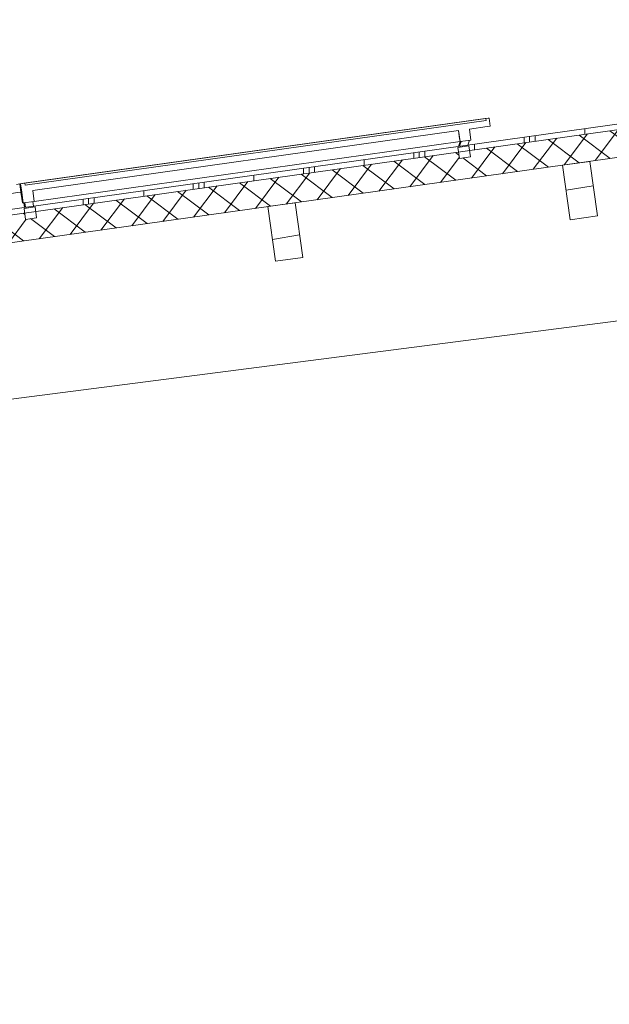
# Model space of a CAD drawing. Header units: metres. Extents: x -69 to 133, y -8 to 26.
# Tile 94 of 108: x 102.1 to 104.24, y 3.73 to 7.3. Entities that reach past the tile are written whole.
import ezdxf

# ---------------------------------------------------------------- set-up
doc = ezdxf.new("R2010")
doc.units = ezdxf.units.M
doc.header["$MEASUREMENT"] = 0
for name, color, linetype in [('20 Träger', 7, 'Continuous'), ('30 Dachaufbau', 7, 'Continuous'), ('30 Dachkonstruktion massiv', 7, 'Continuous'), ('70 PV-Anlage', 7, 'Continuous'), ('94 Genehmigungsplanung Bemaßung', 7, 'Continuous')]:
    doc.layers.add(name, color=color, linetype=linetype)
doc.styles.add('ERSTELLTER_STIL_2', font='arial.ttf')
doc.dimstyles.new('ERSTELLTER_STIL__1', dxfattribs={"dimtxt": 0.25, "dimasz": 0.19, "dimexe": 0.18, "dimexo": 0.1, "dimgap": 0, "dimtad": 1, "dimzin": 0, "dimdsep": 46, "dimtxsty": 'ERSTELLTER_STIL_2', "dimblk": 'ARROWHEAD_6', "dimblk1": 'ARROWHEAD_6', "dimblk2": 'ARROWHEAD_6', "dimcen": 0.09, "dimclrd": 7, "dimclre": 7, "dimclrt": 7, "dimazin": 0, "dimtfac": 1, "dimtdec": 4, "dimtmove": 0, "dimatfit": 3, "dimfxl": 1, "dimtolj": 1, "dimtzin": 0, "dimarcsym": 0})
doc.dimstyles.new('ERSTELLTER_STIL__2', dxfattribs={"dimtxt": 0.25, "dimasz": 0.19, "dimexe": 0.18, "dimexo": 0.1, "dimgap": 0, "dimtad": 1, "dimtih": 1, "dimtoh": 1, "dimzin": 0, "dimdsep": 46, "dimtxsty": 'ERSTELLTER_STIL_2', "dimblk": 'ARROWHEAD_6', "dimblk1": 'ARROWHEAD_6', "dimblk2": 'ARROWHEAD_6', "dimcen": 0.09, "dimclrd": 7, "dimclre": 7, "dimclrt": 7, "dimazin": 0, "dimtfac": 1, "dimtdec": 4, "dimtmove": 0, "dimatfit": 3, "dimfxl": 1, "dimtolj": 1, "dimtzin": 0, "dimarcsym": 0})

# ---------------------------------------------------------------- blocks, each defined once
blk = doc.blocks.new('*X60', base_point=(-33214.851, 0))
at = {"layer": '30 Dachkonstruktion massiv', "color": 98, "linetype": 'Continuous', "lineweight": 13, "true_color": 0x000100}
blk.add_line((104.1805, 6.6999), (104.0818, 6.6833), dxfattribs=at)
blk = doc.blocks.new('*X63', base_point=(-33214.851, 0))
at = {"layer": '30 Dachkonstruktion massiv', "color": 98, "linetype": 'Continuous', "lineweight": 13, "true_color": 0x000100}
blk.add_line((103.115, 6.5211), (103.0163, 6.5047), dxfattribs=at)
blk = doc.blocks.new('*D76', base_point=(-33214.851, 0))
at = {"layer": '94 Genehmigungsplanung Bemaßung', "color": 7, "linetype": 'Continuous', "lineweight": 13}
for p, q in [((98.4284, 9.0585), (98.4284, 9.4335)), ((114.2584, 9.0585), (114.2584, 9.4335)), ((98.5284, 9.346), (98.3284, 9.146)), ((114.1584, 9.146), (114.3584, 9.346)), ((98.2784, 9.246), (98.4284, 9.246)), ((98.4284, 9.246), (114.2584, 9.246)), ((114.2584, 9.246), (114.4084, 9.246))]:
    blk.add_line(p, q, dxfattribs=at)
at = {"layer": '94 Genehmigungsplanung Bemaßung', "color": 7, "lineweight": 13, "insert": (105.9144, 9.296), "char_height": 0.25, "attachment_point": 7, "style": 'ERSTELLTER_STIL_2'}
blk.add_mtext('\\A1;{\\pql;\\fArial|b0|i0|c0|p0;\\W1.000000;15,83}', dxfattribs=at)
blk = doc.blocks.new('ARROWHEAD_6')
at = {"color": 0, "linetype": 'Continuous', "lineweight": 0}
for p, q in [((-0.5, -0.5), (0.5, 0.5)), ((0, 0), (-1, 0))]:
    blk.add_line(p, q, dxfattribs=at)
blk = doc.blocks.new('*D77', base_point=(-33214.851, 0))
at = {"layer": '94 Genehmigungsplanung Bemaßung', "color": 7, "linetype": 'Continuous', "lineweight": 13}
for p, q in [((96.1454, 7.0931), (96.1454, 7.2431)), ((96.2454, 6.9931), (96.0454, 7.1931)), ((96.3329, 7.0931), (95.9579, 7.0931)), ((96.1454, 5.9856), (96.1454, 7.0931)), ((96.0454, 6.0856), (96.2454, 5.8856)), ((96.3329, 5.9856), (95.9579, 5.9856)), ((96.1454, 5.8356), (96.1454, 5.9856))]:
    blk.add_line(p, q, dxfattribs=at)
at = {"layer": '94 Genehmigungsplanung Bemaßung', "color": 7, "lineweight": 13, "insert": (96.0954, 6.2185), "char_height": 0.25, "attachment_point": 7, "rotation": 90, "style": 'ERSTELLTER_STIL_2'}
blk.add_mtext('\\A1;{\\pql;\\fArial|b0|i0|c0|p0;\\W1.000000;1,11}', dxfattribs=at)
blk = doc.blocks.new('*D78', base_point=(-33214.851, 0))
at = {"layer": '94 Genehmigungsplanung Bemaßung', "color": 7, "linetype": 'Continuous', "lineweight": 13}
for p, q in [((98.4284, 8.2585), (98.4284, 8.6335)), ((106.3384, 8.2585), (106.3384, 8.6335)), ((98.5284, 8.546), (98.3284, 8.346)), ((106.4384, 8.546), (106.2384, 8.346)), ((98.2784, 8.446), (98.4284, 8.446)), ((98.4284, 8.446), (106.3384, 8.446))]:
    blk.add_line(p, q, dxfattribs=at)
at = {"layer": '94 Genehmigungsplanung Bemaßung', "color": 7, "lineweight": 13, "insert": (102.0497, 8.496), "char_height": 0.25, "attachment_point": 7, "style": 'ERSTELLTER_STIL_2'}
blk.add_mtext('\\A1;{\\pql;\\fArial|b0|i0|c0|p0;\\W1.000000;7,91}', dxfattribs=at)

msp = doc.modelspace()

# ---------------------------------------------------------------- hatches: boundary and pattern name
at = {"layer": '30 Dachaufbau', "linetype": 'Continuous', "lineweight": 13, "true_color": 0x000100}
h = msp.add_hatch(dxfattribs=at)
h.set_pattern_fill('Metall__Zinkblech_0001', color=98, style=0, pattern_type=2)
h.set_pattern_definition([(90, (-33214.83102, 0), (-0.4, 0), []), (90, (-33214.85102, 0), (-0.4, 0), []), (90, (-33214.87102, 0), (-0.4, 0), []), (90, (-33214.65102, 1), (-0.2, 0), [])])
h.paths.add_polyline_path([(106.3384, 7.2143), (97.8635, 6.0233), (97.8663, 6.0035), (98.7111, 6.1222), (98.7088, 6.1386), (98.7484, 6.1442), (98.7507, 6.1278), (100.285, 6.3434), (100.2827, 6.3598), (100.3223, 6.3654), (100.3247, 6.349), (100.4144, 6.3616), (100.412, 6.378), (100.4517, 6.3836), (100.454, 6.3671), (101.9883, 6.5828), (101.986, 6.5992), (102.0256, 6.6048), (102.0279, 6.5883), (102.1176, 6.6009), (102.1153, 6.6174), (102.1549, 6.623), (102.1572, 6.6065), (103.6916, 6.8221), (103.6893, 6.8386), (103.7289, 6.8442), (103.7312, 6.8277), (106.3384, 7.1941)])
at = {"layer": '30 Dachaufbau', "linetype": 'Continuous', "lineweight": 18}
h = msp.add_hatch(dxfattribs=at)
h.set_pattern_fill('Dämmung__hart_1_0001', color=8, style=0, pattern_type=2)
h.set_pattern_definition([(53, (-33214.85102, 0), (-0.0638908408, 0.04814520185), []), (143, (-33214.85102, 0), (0.04814520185, 0.0638908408), [])])
h.paths.add_polyline_path([(98.7111, 6.1222), (97.8663, 6.0035), (97.8802, 5.9044), (106.3384, 7.0931), (106.3384, 7.1941), (103.7312, 6.8277), (103.7344, 6.8046), (103.6948, 6.799), (103.6916, 6.8221), (102.1572, 6.6065), (102.1605, 6.5833), (102.1209, 6.5778), (102.1176, 6.6009), (102.0279, 6.5883), (102.0312, 6.5652), (101.9916, 6.5596), (101.9883, 6.5828), (100.454, 6.3671), (100.4572, 6.344), (100.4176, 6.3384), (100.4144, 6.3616), (100.3247, 6.349), (100.3279, 6.3258), (100.2883, 6.3202), (100.285, 6.3434), (98.7507, 6.1278), (98.754, 6.1046), (98.7143, 6.099)])

# ---------------------------------------------------------------- linework, layer by layer
at = {"layer": '20 Träger', "color": 7, "linetype": 'Continuous', "lineweight": 18}
msp.add_line((99.0884, 5.5396), (106.3384, 6.4774), dxfattribs=at)
at = {"layer": '30 Dachaufbau', "color": 7, "linetype": 'Continuous', "lineweight": 13}
for p, q in [((106.3384, 7.2143), (97.8635, 6.0233)), ((106.3384, 7.1941), (97.8663, 6.0035)), ((106.3384, 7.0931), (98.5864, 6.0037))]:
    msp.add_line(p, q, dxfattribs=at)
at = {"layer": '30 Dachkonstruktion massiv', "color": 7, "linetype": 'Continuous', "lineweight": 13}
for p, q in [((104.1681, 6.788), (104.0691, 6.7741)), ((104.1681, 6.788), (104.1959, 6.59)), ((104.0691, 6.7741), (104.0969, 6.5761)), ((103.0986, 6.6377), (102.9996, 6.6238)), ((102.9996, 6.6238), (103.0274, 6.4258)), ((103.0986, 6.6377), (103.1264, 6.4397)), ((104.1959, 6.59), (104.0969, 6.5761)), ((103.1264, 6.4397), (103.0274, 6.4258))]:
    msp.add_line(p, q, dxfattribs=at)
at = {"layer": '70 PV-Anlage', "color": 7, "linetype": 'Continuous', "lineweight": 13}
for p, q in [((102.1142, 6.7086), (103.7877, 6.9438)), ((102.1143, 6.7086), (103.7878, 6.9438)), ((102.1144, 6.7086), (103.7879, 6.9438)), ((102.1145, 6.7086), (103.788, 6.9438)), ((102.1146, 6.7086), (103.7881, 6.9438)), ((102.1147, 6.7086), (103.7883, 6.9438)), ((102.1148, 6.7086), (103.7884, 6.9438)), ((102.1149, 6.7086), (103.7885, 6.9438)), ((102.115, 6.7086), (103.7886, 6.9438)), ((102.1151, 6.7086), (103.7887, 6.9438)), ((102.1152, 6.7086), (103.7888, 6.9438)), ((102.1153, 6.7086), (103.7889, 6.9438)), ((102.1155, 6.7086), (103.789, 6.9438)), ((102.1156, 6.7086), (103.7891, 6.9438)), ((102.1157, 6.7086), (103.7892, 6.9438)), ((102.1158, 6.7086), (103.7893, 6.9438)), ((102.1159, 6.7086), (103.7894, 6.9438)), ((102.116, 6.7086), (103.7895, 6.9438)), ((102.1161, 6.7086), (103.7897, 6.9438)), ((102.1162, 6.7086), (103.7898, 6.9438)), ((102.1163, 6.7086), (103.7899, 6.9438)), ((102.1164, 6.7086), (103.79, 6.9438)), ((102.1165, 6.7086), (103.7901, 6.9438)), ((102.1166, 6.7086), (103.7902, 6.9438)), ((102.1167, 6.7086), (103.7903, 6.9438)), ((102.1169, 6.7086), (103.7904, 6.9438)), ((102.117, 6.7086), (103.7905, 6.9438)), ((102.1171, 6.7086), (103.7906, 6.9438)), ((102.1172, 6.7086), (103.7907, 6.9438)), ((102.1173, 6.7086), (103.7908, 6.9438)), ((102.1174, 6.7086), (103.7909, 6.9438)), ((102.1175, 6.7086), (103.7911, 6.9438)), ((102.1176, 6.7086), (103.7912, 6.9438)), ((103.7922, 6.9364), (102.1187, 6.7012)), ((103.7991, 6.9454), (103.7877, 6.9438)), ((103.7877, 6.9438), (103.7878, 6.9438)), ((103.7992, 6.9454), (103.7878, 6.9438)), ((103.7878, 6.9438), (103.7879, 6.9438)), ((103.7993, 6.9454), (103.7879, 6.9438)), ((103.7879, 6.9438), (103.788, 6.9438)), ((103.7994, 6.9454), (103.788, 6.9438)), ((103.788, 6.9438), (103.7881, 6.9438)), ((103.7995, 6.9454), (103.7881, 6.9438)), ((103.7881, 6.9438), (103.7882, 6.9438)), ((103.7996, 6.9454), (103.7883, 6.9438)), ((103.7883, 6.9438), (103.7884, 6.9438)), ((103.7997, 6.9454), (103.7884, 6.9438)), ((103.7884, 6.9438), (103.7885, 6.9438)), ((103.7999, 6.9454), (103.7885, 6.9438)), ((103.7885, 6.9438), (103.7886, 6.9438)), ((103.8, 6.9454), (103.7886, 6.9438)), ((103.7886, 6.9438), (103.7887, 6.9438)), ((103.8001, 6.9454), (103.7887, 6.9438)), ((103.7887, 6.9438), (103.7888, 6.9438)), ((103.8002, 6.9454), (103.7888, 6.9438)), ((103.7888, 6.9438), (103.7889, 6.9438)), ((103.8003, 6.9454), (103.7889, 6.9438)), ((103.7889, 6.9438), (103.789, 6.9438)), ((103.8004, 6.9454), (103.789, 6.9438)), ((103.789, 6.9438), (103.7891, 6.9438)), ((103.8005, 6.9454), (103.7891, 6.9438)), ((103.7891, 6.9438), (103.7892, 6.9438)), ((103.8006, 6.9454), (103.7892, 6.9438)), ((103.7892, 6.9438), (103.7893, 6.9438)), ((103.8007, 6.9454), (103.7893, 6.9438)), ((103.7893, 6.9438), (103.7894, 6.9438)), ((103.8008, 6.9454), (103.7894, 6.9438)), ((103.7894, 6.9438), (103.7895, 6.9438)), ((103.8009, 6.9454), (103.7895, 6.9438)), ((103.7895, 6.9438), (103.7897, 6.9438)), ((103.801, 6.9454), (103.7897, 6.9438)), ((103.7897, 6.9438), (103.7898, 6.9438)), ((103.8011, 6.9454), (103.7898, 6.9438)), ((103.7898, 6.9438), (103.7899, 6.9438)), ((103.8013, 6.9454), (103.7899, 6.9438)), ((103.7899, 6.9438), (103.79, 6.9438)), ((103.8014, 6.9454), (103.79, 6.9438)), ((103.79, 6.9438), (103.7901, 6.9438)), ((103.8015, 6.9454), (103.7901, 6.9438)), ((103.7901, 6.9438), (103.7902, 6.9438)), ((103.8016, 6.9454), (103.7902, 6.9438)), ((103.7902, 6.9438), (103.7903, 6.9438)), ((103.8017, 6.9454), (103.7903, 6.9438)), ((103.7903, 6.9438), (103.7904, 6.9438)), ((103.8018, 6.9454), (103.7904, 6.9438)), ((103.7904, 6.9438), (103.7905, 6.9438)), ((103.8019, 6.9454), (103.7905, 6.9438)), ((103.7905, 6.9438), (103.7906, 6.9438)), ((103.802, 6.9454), (103.7906, 6.9438)), ((103.7906, 6.9438), (103.7907, 6.9438)), ((103.8021, 6.9454), (103.7907, 6.9438)), ((103.7907, 6.9438), (103.7908, 6.9438)), ((103.8022, 6.9454), (103.7908, 6.9438)), ((103.7908, 6.9438), (103.7909, 6.9438)), ((103.8023, 6.9454), (103.7909, 6.9438)), ((103.7909, 6.9438), (103.7911, 6.9438)), ((103.8024, 6.9454), (103.7911, 6.9438)), ((103.7911, 6.9438), (103.7912, 6.9438)), ((103.8026, 6.9454), (103.7912, 6.9438)), ((103.7922, 6.9364), (103.7912, 6.9438)), ((103.7912, 6.9438), (103.7922, 6.9364)), ((103.7992, 6.9454), (103.7991, 6.9454)), ((103.7993, 6.9454), (103.7992, 6.9454)), ((103.7994, 6.9454), (103.7993, 6.9454)), ((103.7995, 6.9454), (103.7994, 6.9454)), ((103.7996, 6.9454), (103.7995, 6.9454)), ((103.7997, 6.9454), (103.7996, 6.9454)), ((103.7999, 6.9454), (103.7997, 6.9454)), ((103.8, 6.9454), (103.7999, 6.9454)), ((103.8001, 6.9454), (103.8, 6.9454)), ((103.8002, 6.9454), (103.8001, 6.9454)), ((103.8003, 6.9454), (103.8002, 6.9454)), ((103.8004, 6.9454), (103.8003, 6.9454)), ((103.8005, 6.9454), (103.8004, 6.9454)), ((103.8006, 6.9454), (103.8005, 6.9454)), ((103.8007, 6.9454), (103.8006, 6.9454)), ((103.8008, 6.9454), (103.8007, 6.9454)), ((103.8009, 6.9454), (103.8008, 6.9454)), ((103.801, 6.9454), (103.8009, 6.9454)), ((103.8011, 6.9454), (103.801, 6.9454)), ((103.8013, 6.9454), (103.8011, 6.9454)), ((103.8014, 6.9454), (103.8013, 6.9454)), ((103.8015, 6.9454), (103.8014, 6.9454)), ((103.8016, 6.9454), (103.8015, 6.9454)), ((103.8017, 6.9454), (103.8016, 6.9454)), ((103.8018, 6.9454), (103.8017, 6.9454)), ((103.8019, 6.9454), (103.8018, 6.9454)), ((103.802, 6.9454), (103.8019, 6.9454)), ((103.8021, 6.9454), (103.802, 6.9454)), ((103.8022, 6.9454), (103.8021, 6.9454)), ((103.8023, 6.9454), (103.8022, 6.9454)), ((103.8024, 6.9454), (103.8023, 6.9454)), ((103.8026, 6.9454), (103.8024, 6.9454)), ((103.8026, 6.9454), (103.8067, 6.9157)), ((103.6914, 6.8995), (102.1466, 6.6824)), ((103.6956, 6.8693), (103.6914, 6.8995)), ((103.6914, 6.8995), (103.6969, 6.8599)), ((103.731, 6.9051), (103.7366, 6.8654)), ((102.1521, 6.6428), (103.6969, 6.8599)), ((103.698, 6.86), (103.6916, 6.8424)), ((103.6981, 6.86), (103.6917, 6.8424)), ((103.6982, 6.8601), (103.6919, 6.8424)), ((103.6984, 6.8601), (103.692, 6.8424)), ((103.6985, 6.8601), (103.6921, 6.8424)), ((103.6986, 6.8601), (103.6922, 6.8424)), ((103.6987, 6.8601), (103.6923, 6.8424)), ((103.6988, 6.8601), (103.6924, 6.8425)), ((103.6989, 6.8602), (103.6925, 6.8425)), ((103.699, 6.8602), (103.6926, 6.8425)), ((103.6992, 6.8602), (103.6928, 6.8425)), ((103.6993, 6.8602), (103.6929, 6.8425)), ((103.6994, 6.8602), (103.693, 6.8425)), ((103.6995, 6.8602), (103.6931, 6.8426)), ((103.6996, 6.8602), (103.6932, 6.8426)), ((103.6997, 6.8603), (103.6933, 6.8426)), ((103.6998, 6.8603), (103.6934, 6.8426)), ((103.6999, 6.8603), (103.6936, 6.8426)), ((103.7001, 6.8603), (103.6937, 6.8426)), ((103.7002, 6.8603), (103.6938, 6.8427)), ((103.7003, 6.8603), (103.6939, 6.8427)), ((103.7004, 6.8604), (103.694, 6.8427)), ((103.7005, 6.8604), (103.6941, 6.8427)), ((103.7006, 6.8604), (103.6942, 6.8427)), ((103.7007, 6.8604), (103.6944, 6.8427)), ((103.7009, 6.8604), (103.6945, 6.8428)), ((103.701, 6.8604), (103.6946, 6.8428)), ((103.7011, 6.8605), (103.6947, 6.8428)), ((103.7012, 6.8605), (103.6948, 6.8428)), ((103.7013, 6.8605), (103.6949, 6.8428)), ((103.7014, 6.8605), (103.695, 6.8428)), ((103.7015, 6.8605), (103.6952, 6.8428)), ((103.7017, 6.8605), (103.6953, 6.8429)), ((103.6969, 6.8599), (103.6956, 6.8693)), ((103.7366, 6.8654), (103.6969, 6.8599)), ((103.7254, 6.8471), (103.7318, 6.8648)), ((103.7289, 6.8442), (103.6893, 6.8386)), ((103.6893, 6.8386), (103.6948, 6.799)), ((103.6916, 6.8424), (103.6916, 6.8424)), ((103.6917, 6.8424), (103.6917, 6.8424)), ((103.6917, 6.8424), (103.6917, 6.8424)), ((103.6917, 6.8424), (103.6917, 6.8424)), ((103.6918, 6.8424), (103.6918, 6.8424)), ((103.6918, 6.8424), (103.6918, 6.8424)), ((103.6918, 6.8424), (103.6918, 6.8424)), ((103.692, 6.8424), (103.692, 6.8424)), ((103.692, 6.8424), (103.692, 6.8424)), ((103.692, 6.8424), (103.692, 6.8424)), ((103.6921, 6.8424), (103.6921, 6.8424)), ((103.6921, 6.8424), (103.6921, 6.8424)), ((103.6921, 6.8424), (103.6921, 6.8424)), ((103.6922, 6.8424), (103.6922, 6.8424)), ((103.6922, 6.8424), (103.6922, 6.8424)), ((103.6922, 6.8424), (103.6922, 6.8424)), ((103.6923, 6.8424), (103.6923, 6.8424)), ((103.6923, 6.8424), (103.6923, 6.8424)), ((103.6923, 6.8424), (103.6923, 6.8424)), ((103.6924, 6.8425), (103.6924, 6.8425)), ((103.6924, 6.8425), (103.6924, 6.8425)), ((103.6924, 6.8425), (103.6924, 6.8425)), ((103.6925, 6.8425), (103.6925, 6.8425)), ((103.6925, 6.8425), (103.6925, 6.8425)), ((103.6925, 6.8425), (103.6925, 6.8425)), ((103.6926, 6.8425), (103.6926, 6.8425)), ((103.6926, 6.8425), (103.6926, 6.8425)), ((103.6926, 6.8425), (103.6926, 6.8425)), ((103.6928, 6.8425), (103.6928, 6.8425)), ((103.6928, 6.8425), (103.6928, 6.8425)), ((103.6928, 6.8425), (103.6928, 6.8425)), ((103.6929, 6.8425), (103.6929, 6.8425)), ((103.6929, 6.8425), (103.6929, 6.8425)), ((103.6929, 6.8425), (103.6929, 6.8425)), ((103.693, 6.8425), (103.693, 6.8425)), ((103.693, 6.8425), (103.693, 6.8425)), ((103.693, 6.8425), (103.693, 6.8425)), ((103.6931, 6.8426), (103.6931, 6.8426)), ((103.6931, 6.8426), (103.6931, 6.8426)), ((103.6931, 6.8426), (103.6931, 6.8426)), ((103.6932, 6.8426), (103.6932, 6.8426)), ((103.6932, 6.8426), (103.6932, 6.8426)), ((103.6932, 6.8426), (103.6932, 6.8426)), ((103.6933, 6.8426), (103.6933, 6.8426)), ((103.6933, 6.8426), (103.6933, 6.8426)), ((103.6933, 6.8426), (103.6933, 6.8426)), ((103.6934, 6.8426), (103.6934, 6.8426)), ((103.6934, 6.8426), (103.6934, 6.8426)), ((103.6934, 6.8426), (103.6934, 6.8426)), ((103.6935, 6.8426), (103.6935, 6.8426)), ((103.6936, 6.8426), (103.6936, 6.8426)), ((103.6936, 6.8426), (103.6936, 6.8426)), ((103.6937, 6.8426), (103.6937, 6.8426)), ((103.6937, 6.8426), (103.6937, 6.8426)), ((103.6937, 6.8426), (103.6937, 6.8426)), ((103.6938, 6.8427), (103.6938, 6.8427)), ((103.6938, 6.8427), (103.6938, 6.8427)), ((103.6938, 6.8427), (103.6938, 6.8427)), ((103.6939, 6.8427), (103.6939, 6.8427)), ((103.6939, 6.8427), (103.6939, 6.8427)), ((103.6939, 6.8427), (103.6939, 6.8427)), ((103.694, 6.8427), (103.694, 6.8427)), ((103.694, 6.8427), (103.694, 6.8427)), ((103.694, 6.8427), (103.694, 6.8427)), ((103.6941, 6.8427), (103.6941, 6.8427)), ((103.6941, 6.8427), (103.6941, 6.8427)), ((103.6941, 6.8427), (103.6941, 6.8427)), ((103.6942, 6.8427), (103.6942, 6.8427)), ((103.6942, 6.8427), (103.6942, 6.8427)), ((103.6942, 6.8427), (103.6942, 6.8427)), ((103.6943, 6.8427), (103.6943, 6.8427)), ((103.6943, 6.8427), (103.6943, 6.8427)), ((103.6944, 6.8427), (103.6944, 6.8427)), ((103.6945, 6.8428), (103.6945, 6.8428)), ((103.6945, 6.8428), (103.6945, 6.8428)), ((103.6945, 6.8428), (103.6945, 6.8428)), ((103.6946, 6.8428), (103.6946, 6.8428)), ((103.6946, 6.8428), (103.6946, 6.8428)), ((103.6946, 6.8428), (103.6946, 6.8428)), ((103.6947, 6.8428), (103.6947, 6.8428)), ((103.6947, 6.8428), (103.6947, 6.8428)), ((103.6947, 6.8428), (103.6947, 6.8428)), ((103.6948, 6.8428), (103.6948, 6.8428)), ((103.6948, 6.8428), (103.6948, 6.8428)), ((103.6948, 6.8428), (103.6948, 6.8428)), ((103.6949, 6.8428), (103.6949, 6.8428)), ((103.6949, 6.8428), (103.6949, 6.8428)), ((103.6949, 6.8428), (103.6949, 6.8428)), ((103.695, 6.8428), (103.695, 6.8428)), ((103.695, 6.8428), (103.695, 6.8428)), ((103.695, 6.8428), (103.695, 6.8428)), ((103.6951, 6.8428), (103.6951, 6.8428)), ((103.6951, 6.8428), (103.6951, 6.8428)), ((103.6951, 6.8428), (103.6951, 6.8428)), ((103.6953, 6.8429), (103.6953, 6.8429)), ((103.6953, 6.8429), (103.6953, 6.8429)), ((103.6953, 6.8429), (103.6953, 6.8429)), ((103.7289, 6.8442), (103.7344, 6.8046)), ((103.7344, 6.8046), (103.6948, 6.799)), ((102.0993, 6.706), (102.0879, 6.7044)), ((102.1142, 6.7086), (102.0993, 6.7065)), ((102.0993, 6.7065), (102.0994, 6.7065)), ((102.1035, 6.6768), (102.0993, 6.7065)), ((102.0993, 6.706), (102.1035, 6.6763)), ((102.1143, 6.7086), (102.0994, 6.7065)), ((102.0994, 6.7065), (102.0995, 6.7065)), ((102.1036, 6.6768), (102.0994, 6.7065)), ((102.1144, 6.7086), (102.0995, 6.7065)), ((102.0995, 6.7065), (102.0996, 6.7065)), ((102.1037, 6.6768), (102.0995, 6.7065)), ((102.1145, 6.7086), (102.0996, 6.7065)), ((102.0996, 6.7065), (102.0997, 6.7065)), ((102.1038, 6.6768), (102.0996, 6.7065)), ((102.1146, 6.7086), (102.0997, 6.7065)), ((102.0997, 6.7065), (102.0998, 6.7065)), ((102.1039, 6.6768), (102.0997, 6.7065)), ((102.1147, 6.7086), (102.0998, 6.7065)), ((102.0998, 6.7065), (102.0999, 6.7065)), ((102.104, 6.6768), (102.0998, 6.7065)), ((102.1148, 6.7086), (102.0999, 6.7065)), ((102.0999, 6.7065), (102.1001, 6.7065)), ((102.1041, 6.6768), (102.0999, 6.7065)), ((102.1149, 6.7086), (102.1001, 6.7065)), ((102.1001, 6.7065), (102.1002, 6.7065)), ((102.1042, 6.6768), (102.1001, 6.7065)), ((102.115, 6.7086), (102.1002, 6.7065)), ((102.1002, 6.7065), (102.1003, 6.7065)), ((102.1043, 6.6768), (102.1002, 6.7065)), ((102.1151, 6.7086), (102.1003, 6.7065)), ((102.1003, 6.7065), (102.1004, 6.7065)), ((102.1044, 6.6768), (102.1003, 6.7065)), ((102.1152, 6.7086), (102.1004, 6.7065)), ((102.1004, 6.7065), (102.1005, 6.7065)), ((102.1046, 6.6768), (102.1004, 6.7065)), ((102.1153, 6.7086), (102.1005, 6.7065)), ((102.1005, 6.7065), (102.1006, 6.7065)), ((102.1047, 6.6768), (102.1005, 6.7065)), ((102.1155, 6.7086), (102.1006, 6.7065)), ((102.1006, 6.7065), (102.1007, 6.7065)), ((102.1048, 6.6768), (102.1006, 6.7065)), ((102.1156, 6.7086), (102.1007, 6.7065)), ((102.1007, 6.7065), (102.1008, 6.7065)), ((102.1049, 6.6768), (102.1007, 6.7065)), ((102.1157, 6.7086), (102.1008, 6.7065)), ((102.1008, 6.7065), (102.1009, 6.7065)), ((102.105, 6.6768), (102.1008, 6.7065)), ((102.1158, 6.7086), (102.1009, 6.7065)), ((102.1009, 6.7065), (102.101, 6.7065)), ((102.1051, 6.6768), (102.1009, 6.7065)), ((102.1159, 6.7086), (102.101, 6.7065)), ((102.101, 6.7065), (102.1011, 6.7065)), ((102.1052, 6.6768), (102.101, 6.7065)), ((102.116, 6.7086), (102.1011, 6.7065)), ((102.1011, 6.7065), (102.1012, 6.7065)), ((102.1053, 6.6768), (102.1011, 6.7065)), ((102.1161, 6.7086), (102.1012, 6.7065)), ((102.1012, 6.7065), (102.1014, 6.7065)), ((102.1054, 6.6768), (102.1012, 6.7065)), ((102.1162, 6.7086), (102.1014, 6.7065)), ((102.1014, 6.7065), (102.1015, 6.7065)), ((102.1055, 6.6768), (102.1014, 6.7065)), ((102.1163, 6.7086), (102.1015, 6.7065)), ((102.1015, 6.7065), (102.1016, 6.7065)), ((102.1056, 6.6768), (102.1015, 6.7065)), ((102.1164, 6.7086), (102.1016, 6.7065)), ((102.1016, 6.7065), (102.1017, 6.7065)), ((102.1057, 6.6768), (102.1016, 6.7065)), ((102.1165, 6.7086), (102.1017, 6.7065)), ((102.1017, 6.7065), (102.1018, 6.7065)), ((102.1059, 6.6768), (102.1017, 6.7065)), ((102.1166, 6.7086), (102.1018, 6.7065)), ((102.1018, 6.7065), (102.1019, 6.7065)), ((102.106, 6.6768), (102.1018, 6.7065)), ((102.1167, 6.7086), (102.1019, 6.7065)), ((102.1019, 6.7065), (102.102, 6.7065)), ((102.1061, 6.6768), (102.1019, 6.7065)), ((102.1169, 6.7086), (102.102, 6.7065)), ((102.102, 6.7065), (102.1021, 6.7065)), ((102.1062, 6.6768), (102.102, 6.7065)), ((102.117, 6.7086), (102.1021, 6.7065)), ((102.1021, 6.7065), (102.1022, 6.7065)), ((102.1063, 6.6768), (102.1021, 6.7065)), ((102.1171, 6.7086), (102.1022, 6.7065)), ((102.1022, 6.7065), (102.1023, 6.7065)), ((102.1064, 6.6768), (102.1022, 6.7065)), ((102.1172, 6.7086), (102.1023, 6.7065)), ((102.1023, 6.7065), (102.1024, 6.7065)), ((102.1065, 6.6768), (102.1023, 6.7065)), ((102.1173, 6.7086), (102.1024, 6.7065)), ((102.1024, 6.7065), (102.1025, 6.7065)), ((102.1066, 6.6768), (102.1024, 6.7065)), ((102.1174, 6.7086), (102.1025, 6.7065)), ((102.1025, 6.7065), (102.1026, 6.7065)), ((102.1067, 6.6768), (102.1025, 6.7065)), ((102.1175, 6.7086), (102.1026, 6.7065)), ((102.1026, 6.7065), (102.1028, 6.7065)), ((102.1068, 6.6768), (102.1026, 6.7065)), ((102.1176, 6.7086), (102.1028, 6.7065)), ((102.1028, 6.7065), (102.1028, 6.7065)), ((102.1069, 6.6768), (102.1028, 6.7065)), ((102.1143, 6.7086), (102.1142, 6.7086)), ((102.1144, 6.7086), (102.1143, 6.7086)), ((102.1145, 6.7086), (102.1144, 6.7086)), ((102.1146, 6.7086), (102.1145, 6.7086)), ((102.1147, 6.7086), (102.1146, 6.7086)), ((102.1148, 6.7086), (102.1147, 6.7086)), ((102.1149, 6.7086), (102.1148, 6.7086)), ((102.115, 6.7086), (102.1149, 6.7086)), ((102.1151, 6.7086), (102.115, 6.7086)), ((102.1152, 6.7086), (102.1151, 6.7086)), ((102.1153, 6.7086), (102.1152, 6.7086)), ((102.1154, 6.7086), (102.1153, 6.7086)), ((102.1156, 6.7086), (102.1155, 6.7086)), ((102.1157, 6.7086), (102.1156, 6.7086)), ((102.1158, 6.7086), (102.1157, 6.7086)), ((102.1159, 6.7086), (102.1158, 6.7086)), ((102.116, 6.7086), (102.1159, 6.7086)), ((102.1161, 6.7086), (102.116, 6.7086)), ((102.1162, 6.7086), (102.1161, 6.7086)), ((102.1163, 6.7086), (102.1162, 6.7086)), ((102.1164, 6.7086), (102.1163, 6.7086)), ((102.1165, 6.7086), (102.1164, 6.7086)), ((102.1166, 6.7086), (102.1165, 6.7086)), ((102.1167, 6.7086), (102.1166, 6.7086)), ((102.1169, 6.7086), (102.1167, 6.7086)), ((102.117, 6.7086), (102.1169, 6.7086)), ((102.1171, 6.7086), (102.117, 6.7086)), ((102.1172, 6.7086), (102.1171, 6.7086)), ((102.1173, 6.7086), (102.1172, 6.7086)), ((102.1174, 6.7086), (102.1173, 6.7086)), ((102.1175, 6.7086), (102.1174, 6.7086)), ((102.1176, 6.7086), (102.1175, 6.7086)), ((102.1176, 6.7086), (102.1187, 6.7012)), ((102.1466, 6.6824), (102.1521, 6.6428)), ((102.1035, 6.6768), (102.1036, 6.6768)), ((102.109, 6.6372), (102.1035, 6.6768)), ((102.1036, 6.6768), (102.1037, 6.6768)), ((102.1092, 6.6372), (102.1036, 6.6768)), ((102.1037, 6.6768), (102.1038, 6.6768)), ((102.1093, 6.6372), (102.1037, 6.6768)), ((102.1038, 6.6768), (102.1039, 6.6768)), ((102.1094, 6.6372), (102.1038, 6.6768)), ((102.1039, 6.6768), (102.104, 6.6768)), ((102.1095, 6.6372), (102.1039, 6.6768)), ((102.104, 6.6768), (102.1041, 6.6768)), ((102.1096, 6.6372), (102.104, 6.6768)), ((102.1041, 6.6768), (102.1042, 6.6768)), ((102.1097, 6.6372), (102.1041, 6.6768)), ((102.1042, 6.6768), (102.1043, 6.6768)), ((102.1098, 6.6372), (102.1042, 6.6768)), ((102.1043, 6.6768), (102.1044, 6.6768)), ((102.1099, 6.6372), (102.1043, 6.6768)), ((102.1044, 6.6768), (102.1046, 6.6768)), ((102.11, 6.6372), (102.1044, 6.6768)), ((102.1046, 6.6768), (102.1047, 6.6768)), ((102.1101, 6.6372), (102.1046, 6.6768)), ((102.1047, 6.6768), (102.1048, 6.6768)), ((102.1102, 6.6372), (102.1047, 6.6768)), ((102.1048, 6.6768), (102.1049, 6.6768)), ((102.1103, 6.6372), (102.1048, 6.6768)), ((102.1049, 6.6768), (102.105, 6.6768)), ((102.1104, 6.6372), (102.1049, 6.6768)), ((102.105, 6.6768), (102.1051, 6.6768)), ((102.1106, 6.6372), (102.105, 6.6768)), ((102.1051, 6.6768), (102.1052, 6.6768)), ((102.1107, 6.6372), (102.1051, 6.6768)), ((102.1052, 6.6768), (102.1053, 6.6768)), ((102.1108, 6.6372), (102.1052, 6.6768)), ((102.1053, 6.6768), (102.1054, 6.6768)), ((102.1109, 6.6372), (102.1053, 6.6768)), ((102.1054, 6.6768), (102.1055, 6.6768)), ((102.111, 6.6372), (102.1054, 6.6768)), ((102.1055, 6.6768), (102.1056, 6.6768)), ((102.1111, 6.6372), (102.1055, 6.6768)), ((102.1056, 6.6768), (102.1057, 6.6768)), ((102.1112, 6.6372), (102.1056, 6.6768)), ((102.1057, 6.6768), (102.1059, 6.6768)), ((102.1113, 6.6372), (102.1057, 6.6768)), ((102.1059, 6.6768), (102.106, 6.6768)), ((102.1114, 6.6372), (102.1059, 6.6768)), ((102.106, 6.6768), (102.1061, 6.6768)), ((102.1115, 6.6372), (102.106, 6.6768)), ((102.1061, 6.6768), (102.1062, 6.6768)), ((102.1116, 6.6372), (102.1061, 6.6768)), ((102.1062, 6.6768), (102.1063, 6.6768)), ((102.1117, 6.6372), (102.1062, 6.6768)), ((102.1063, 6.6768), (102.1064, 6.6768)), ((102.1119, 6.6372), (102.1063, 6.6768)), ((102.1064, 6.6768), (102.1065, 6.6768)), ((102.112, 6.6372), (102.1064, 6.6768)), ((102.1065, 6.6768), (102.1066, 6.6768)), ((102.1121, 6.6372), (102.1065, 6.6768)), ((102.1066, 6.6768), (102.1067, 6.6768)), ((102.1122, 6.6372), (102.1066, 6.6768)), ((102.1067, 6.6768), (102.1068, 6.6768)), ((102.1123, 6.6372), (102.1067, 6.6768)), ((102.1068, 6.6768), (102.1069, 6.6768)), ((102.1124, 6.6372), (102.1068, 6.6768)), ((102.1125, 6.6372), (102.1069, 6.6768)), ((102.1069, 6.6768), (102.1069, 6.6768)), ((102.109, 6.6372), (102.1092, 6.6372)), ((102.1092, 6.6372), (102.1093, 6.6372)), ((102.1093, 6.6372), (102.1094, 6.6372)), ((102.1094, 6.6372), (102.1095, 6.6372)), ((102.1095, 6.6372), (102.1096, 6.6372)), ((102.1096, 6.6372), (102.1097, 6.6372)), ((102.1097, 6.6372), (102.1098, 6.6372)), ((102.1098, 6.6372), (102.1099, 6.6372)), ((102.1099, 6.6372), (102.11, 6.6372)), ((102.11, 6.6372), (102.1101, 6.6372)), ((102.1101, 6.6372), (102.1102, 6.6372)), ((102.1102, 6.6372), (102.1103, 6.6372)), ((102.1103, 6.6372), (102.1104, 6.6372)), ((102.1104, 6.6372), (102.1106, 6.6372)), ((102.1106, 6.6372), (102.1107, 6.6372)), ((102.1107, 6.6372), (102.1108, 6.6372)), ((102.1108, 6.6372), (102.1109, 6.6372)), ((102.1109, 6.6372), (102.111, 6.6372)), ((102.111, 6.6372), (102.1111, 6.6372)), ((102.1111, 6.6372), (102.1112, 6.6372)), ((102.1112, 6.6372), (102.1113, 6.6372)), ((102.1113, 6.6372), (102.1114, 6.6372)), ((102.1114, 6.6372), (102.1115, 6.6372)), ((102.1115, 6.6372), (102.1116, 6.6372)), ((102.1116, 6.6372), (102.1117, 6.6372)), ((102.1117, 6.6372), (102.1119, 6.6372)), ((102.1119, 6.6372), (102.112, 6.6372)), ((102.112, 6.6372), (102.1121, 6.6372)), ((102.1121, 6.6372), (102.1122, 6.6372)), ((102.1122, 6.6372), (102.1123, 6.6372)), ((102.1123, 6.6372), (102.1124, 6.6372)), ((102.1124, 6.6372), (102.1125, 6.6372)), ((102.1521, 6.6428), (102.1125, 6.6372)), ((102.1141, 6.6374), (102.1164, 6.621)), ((102.1142, 6.6374), (102.1165, 6.621)), ((102.1143, 6.6374), (102.1166, 6.621)), ((102.1144, 6.6375), (102.1167, 6.621)), ((102.1145, 6.6375), (102.1168, 6.621)), ((102.1146, 6.6375), (102.1169, 6.621)), ((102.1147, 6.6375), (102.117, 6.6211)), ((102.1148, 6.6375), (102.1171, 6.6211)), ((102.1149, 6.6375), (102.1172, 6.6211)), ((102.115, 6.6376), (102.1173, 6.6211)), ((102.1151, 6.6376), (102.1174, 6.6211)), ((102.1152, 6.6376), (102.1175, 6.6211)), ((102.1153, 6.6376), (102.1176, 6.6211)), ((102.1549, 6.623), (102.1153, 6.6174)), ((102.1153, 6.6174), (102.1209, 6.5778)), ((102.1154, 6.6376), (102.1178, 6.6212)), ((102.1155, 6.6376), (102.1179, 6.6212)), ((102.1157, 6.6376), (102.118, 6.6212)), ((102.1158, 6.6377), (102.1181, 6.6212)), ((102.1159, 6.6377), (102.1182, 6.6212)), ((102.116, 6.6377), (102.1183, 6.6212)), ((102.1161, 6.6377), (102.1184, 6.6212)), ((102.1162, 6.6377), (102.1185, 6.6213)), ((102.1163, 6.6377), (102.1186, 6.6213)), ((102.1164, 6.6377), (102.1187, 6.6213)), ((102.1164, 6.621), (102.1164, 6.621)), ((102.1165, 6.6378), (102.1188, 6.6213)), ((102.1165, 6.621), (102.1165, 6.621)), ((102.1165, 6.621), (102.1165, 6.621)), ((102.1165, 6.621), (102.1165, 6.621)), ((102.1166, 6.6378), (102.1189, 6.6213)), ((102.1166, 6.621), (102.1166, 6.621)), ((102.1166, 6.621), (102.1166, 6.621)), ((102.1166, 6.621), (102.1166, 6.621)), ((102.1167, 6.6378), (102.119, 6.6213)), ((102.1167, 6.621), (102.1167, 6.621)), ((102.1167, 6.621), (102.1167, 6.621)), ((102.1167, 6.621), (102.1167, 6.621)), ((102.1168, 6.6378), (102.1191, 6.6214)), ((102.1168, 6.621), (102.1168, 6.621)), ((102.1168, 6.621), (102.1168, 6.621)), ((102.1168, 6.621), (102.1168, 6.621)), ((102.1169, 6.6378), (102.1192, 6.6214)), ((102.1169, 6.621), (102.1169, 6.621)), ((102.1169, 6.621), (102.1169, 6.621)), ((102.1169, 6.621), (102.1169, 6.621)), ((102.117, 6.6378), (102.1193, 6.6214)), ((102.117, 6.6211), (102.117, 6.6211)), ((102.117, 6.6211), (102.117, 6.6211)), ((102.117, 6.6211), (102.117, 6.6211)), ((102.1171, 6.6378), (102.1194, 6.6214)), ((102.1171, 6.6211), (102.1171, 6.6211)), ((102.1171, 6.6211), (102.1171, 6.6211)), ((102.1171, 6.6211), (102.1171, 6.6211)), ((102.1172, 6.6379), (102.1196, 6.6214)), ((102.1172, 6.6211), (102.1172, 6.6211)), ((102.1172, 6.6211), (102.1172, 6.6211)), ((102.1172, 6.6211), (102.1172, 6.6211)), ((102.1173, 6.6379), (102.1197, 6.6214)), ((102.1173, 6.6211), (102.1173, 6.6211)), ((102.1173, 6.6211), (102.1173, 6.6211)), ((102.1173, 6.6211), (102.1173, 6.6211)), ((102.1174, 6.6211), (102.1174, 6.6211)), ((102.1174, 6.6211), (102.1174, 6.6211)), ((102.1174, 6.6211), (102.1174, 6.6211)), ((102.1175, 6.6379), (102.1198, 6.6214)), ((102.1175, 6.6211), (102.1175, 6.6211)), ((102.1175, 6.6211), (102.1175, 6.6211)), ((102.1175, 6.6211), (102.1175, 6.6211)), ((102.1176, 6.6211), (102.1176, 6.6211)), ((102.1176, 6.6211), (102.1176, 6.6211)), ((102.1176, 6.6211), (102.1176, 6.6211)), ((102.1177, 6.6212), (102.1177, 6.6212)), ((102.1177, 6.6212), (102.1177, 6.6212)), ((102.1178, 6.6212), (102.1178, 6.6212)), ((102.1179, 6.6212), (102.1179, 6.6212)), ((102.1179, 6.6212), (102.1179, 6.6212)), ((102.1179, 6.6212), (102.1179, 6.6212)), ((102.118, 6.6212), (102.118, 6.6212)), ((102.118, 6.6212), (102.118, 6.6212)), ((102.118, 6.6212), (102.118, 6.6212)), ((102.1181, 6.6212), (102.1181, 6.6212)), ((102.1181, 6.6212), (102.1181, 6.6212)), ((102.1181, 6.6212), (102.1181, 6.6212)), ((102.1182, 6.6212), (102.1182, 6.6212)), ((102.1182, 6.6212), (102.1182, 6.6212)), ((102.1182, 6.6212), (102.1182, 6.6212)), ((102.1183, 6.6212), (102.1183, 6.6212)), ((102.1183, 6.6212), (102.1183, 6.6212)), ((102.1183, 6.6212), (102.1183, 6.6212)), ((102.1184, 6.6212), (102.1184, 6.6212)), ((102.1184, 6.6212), (102.1184, 6.6212)), ((102.1184, 6.6212), (102.1184, 6.6212)), ((102.1185, 6.6213), (102.1185, 6.6213)), ((102.1185, 6.6213), (102.1185, 6.6213)), ((102.1185, 6.6213), (102.1185, 6.6213)), ((102.1186, 6.6213), (102.1186, 6.6213)), ((102.1186, 6.6213), (102.1186, 6.6213)), ((102.1186, 6.6213), (102.1186, 6.6213)), ((102.1187, 6.6213), (102.1187, 6.6213)), ((102.1187, 6.6213), (102.1187, 6.6213)), ((102.1187, 6.6213), (102.1187, 6.6213)), ((102.1188, 6.6213), (102.1188, 6.6213)), ((102.1188, 6.6213), (102.1188, 6.6213)), ((102.1188, 6.6213), (102.1188, 6.6213)), ((102.1189, 6.6213), (102.1189, 6.6213)), ((102.1189, 6.6213), (102.1189, 6.6213)), ((102.1189, 6.6213), (102.1189, 6.6213)), ((102.119, 6.6213), (102.119, 6.6213)), ((102.119, 6.6213), (102.119, 6.6213)), ((102.119, 6.6213), (102.119, 6.6213)), ((102.1191, 6.6214), (102.1191, 6.6214)), ((102.1191, 6.6214), (102.1191, 6.6214)), ((102.1191, 6.6214), (102.1191, 6.6214)), ((102.1192, 6.6214), (102.1192, 6.6214)), ((102.1192, 6.6214), (102.1192, 6.6214)), ((102.1192, 6.6214), (102.1192, 6.6214)), ((102.1193, 6.6214), (102.1193, 6.6214)), ((102.1193, 6.6214), (102.1193, 6.6214)), ((102.1193, 6.6214), (102.1193, 6.6214)), ((102.1194, 6.6214), (102.1194, 6.6214)), ((102.1194, 6.6214), (102.1194, 6.6214)), ((102.1194, 6.6214), (102.1194, 6.6214)), ((102.1195, 6.6214), (102.1195, 6.6214)), ((102.1195, 6.6214), (102.1195, 6.6214)), ((102.1196, 6.6214), (102.1196, 6.6214)), ((102.1197, 6.6214), (102.1197, 6.6214)), ((102.1197, 6.6214), (102.1197, 6.6214)), ((102.1197, 6.6214), (102.1197, 6.6214)), ((102.1198, 6.6214), (102.1198, 6.6214)), ((102.1198, 6.6214), (102.1198, 6.6214)), ((102.1198, 6.6214), (102.1198, 6.6214)), ((102.1495, 6.6256), (102.1472, 6.6421)), ((102.1549, 6.623), (102.1605, 6.5833)), ((102.1605, 6.5833), (102.1209, 6.5778))]:
    msp.add_line(p, q, dxfattribs=at)
at = {"layer": '70 PV-Anlage', "color": 7, "linetype": 'Continuous', "lineweight": 13, "flags": 128}
for points in [[(103.8067, 6.9157), (103.7954, 6.9141), (103.731, 6.9051)], [(102.1028, 6.7065), (102.107, 6.6768), (102.1125, 6.6372)], [(102.1035, 6.6763), (102.0921, 6.6747), (102.0277, 6.6657)]]:
    msp.add_lwpolyline(points, dxfattribs=at)

# ---------------------------------------------------------------- block references
at = {"layer": '30 Dachkonstruktion massiv', "lineweight": 0}
for name in ['*X60', '*X63']:
    msp.add_blockref(name, (-33214.851, 0), dxfattribs=at)

# ---------------------------------------------------------------- dimensions: what is measured, and where the dimension line sits
at = {"layer": '94 Genehmigungsplanung Bemaßung', "color": 7, "linetype": 'Continuous', "lineweight": 13}
for base, p2, picture, middle in [((114.2584, 9.246), (114.2584, 5.8466), '*D76', (106.3331, 9.421)), ((106.3384, 8.446), (106.3384, 7.0931), '*D78', (102.3733, 8.621))]:
    dim = msp.add_linear_dim(base=base, p1=(98.4284, 1.2), p2=p2, dimstyle='ERSTELLTER_STIL__2', dxfattribs=at)
    dim.commit()
    dim.dimension.update_dxf_attribs({"geometry": picture, "text_midpoint": middle, "dimtype": 160})
dim = msp.add_linear_dim(base=(96.1454, 7.0931), p1=(98.4168, 5.9856), p2=(106.3384, 7.0931), angle=90, dimstyle='ERSTELLTER_STIL__1', dxfattribs=at)
dim.commit()
dim.dimension.update_dxf_attribs({"geometry": '*D77', "text_midpoint": (95.9704, 6.5421), "dimtype": 160, "text_rotation": 90})

doc.saveas('drawing.dxf')
